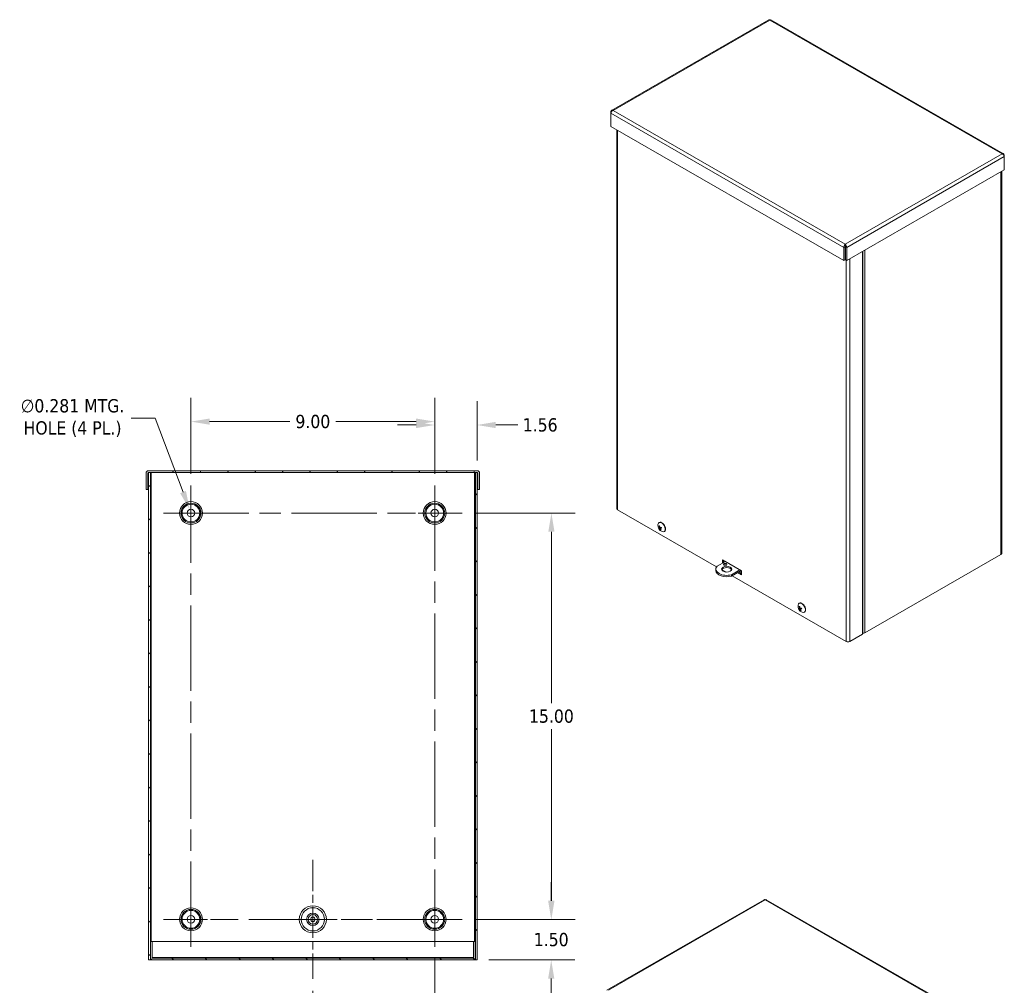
# Model space of a CAD drawing. Header units: inches. Extents: x 8 to 115, y 4 to 70.
# Tile 6 of 6: x 79 to 115, y 33 to 69. Entities that reach past the tile are written whole.
import ezdxf

# ---------------------------------------------------------------- set-up
doc = ezdxf.new("R2010")
doc.units = ezdxf.units.IN
doc.header["$LTSCALE"] = 7
doc.header["$MEASUREMENT"] = 0
doc.linetypes.add('CHAIN', pattern=[0.7087, 0.4724, -0.0591, 0.1181, -0.0591])
for name, color, linetype, lineweight in [('Center Mark (ANSI)', 7, 'Continuous', 5), ('Centerline (ANSI)', 7, 'Continuous', 5), ('Dimension (ANSI)', 7, 'Continuous', 5), ('Hatch (ANSI)', 7, 'Continuous', 5), ('Visible (ANSI)', 7, 'Continuous', 5), ('Visible Narrow (ANSI)', 7, 'Continuous', 5)]:
    doc.layers.add(name, color=color, linetype=linetype, lineweight=lineweight)
doc.styles.add('ROMANS', font='tahoma.ttf')
doc.dimstyles.new('Default (ANSI)', dxfattribs={"dimscale": 7, "dimtxt": 0.07, "dimasz": 0.098425, "dimexe": 0.125, "dimexo": 0.0625, "dimgap": 0.031496, "dimtad": 0, "dimtih": 1, "dimtoh": 1, "dimrnd": 1e-08, "dimzin": 0, "dimdsep": 46, "dimtxsty": 'ROMANS', "dimcen": 0.09, "dimdle": 0.393701, "dimclrd": 256, "dimclre": 256, "dimclrt": 256, "dimadec": 0, "dimazin": 0, "dimtfac": 1.428571, "dimtofl": 0, "dimtmove": 0, "dimatfit": 3, "dimfxl": 1, "dimtolj": 1, "dimtzin": 0, "dimlwd": -1, "dimlwe": -1, "dimarcsym": 0})

# ---------------------------------------------------------------- blocks, each defined once
blk = doc.blocks.new('*D5')
at = {"layer": 'Defpoints', "color": 0, "transparency": 16777216}
for p in [(95.342, 35.618), (98.627, 35.618), (95.889, 34.118)]:
    blk.add_point(p, dxfattribs=at)
at = {"layer": 'Dimension (ANSI)', "transparency": 16777216}
for p, q in [((98.627, 36.307), (98.627, 36.996)), ((95.78, 35.618), (99.502, 35.618)), ((96.326, 34.118), (99.502, 34.118)), ((98.627, 33.429), (98.627, 32.74))]:
    blk.add_line(p, q, dxfattribs=at)
for points in [[(98.512, 36.307), (98.742, 36.307), (98.627, 35.618)], [(98.512, 33.429), (98.742, 33.429), (98.627, 34.118)]]:
    blk.add_solid(points, dxfattribs=at)
at = {"layer": 'Dimension (ANSI)', "transparency": 16777216, "insert": (98.627, 34.868), "char_height": 0.49, "attachment_point": 5, "style": 'ROMANS'}
blk.add_mtext('\\A1;1.50', dxfattribs=at)
blk = doc.blocks.new('*D6')
at = {"layer": 'Defpoints', "color": 0, "transparency": 16777216}
for p in [(95.342, 50.618), (98.634, 50.618), (95.342, 35.618)]:
    blk.add_point(p, dxfattribs=at)
at = {"layer": 'Dimension (ANSI)', "transparency": 16777216}
for p, q in [((95.78, 50.618), (99.509, 50.618)), ((98.634, 49.929), (98.634, 43.594)), ((98.634, 36.307), (98.634, 42.643)), ((95.78, 35.618), (99.509, 35.618))]:
    blk.add_line(p, q, dxfattribs=at)
for points in [[(98.52, 49.929), (98.749, 49.929), (98.634, 50.618)], [(98.52, 36.307), (98.749, 36.307), (98.634, 35.618)]]:
    blk.add_solid(points, dxfattribs=at)
at = {"layer": 'Dimension (ANSI)', "transparency": 16777216, "insert": (98.634, 43.118), "char_height": 0.49, "attachment_point": 5, "style": 'ROMANS'}
blk.add_mtext('\\A1;15.00', dxfattribs=at)
blk = doc.blocks.new('*D7')
at = {"layer": 'Defpoints', "color": 0, "transparency": 16777216}
for p in [(94.327, 53.871), (95.889, 52.118), (94.327, 51.634)]:
    blk.add_point(p, dxfattribs=at)
at = {"layer": 'Dimension (ANSI)', "transparency": 16777216}
for p, q in [((94.327, 52.071), (94.327, 54.746)), ((95.889, 52.556), (95.889, 54.746)), ((93.638, 53.871), (92.949, 53.871)), ((96.578, 53.871), (97.393, 53.871))]:
    blk.add_line(p, q, dxfattribs=at)
for points in [[(93.638, 53.986), (93.638, 53.756), (94.327, 53.871)], [(96.578, 53.986), (96.578, 53.756), (95.889, 53.871)]]:
    blk.add_solid(points, dxfattribs=at)
at = {"layer": 'Dimension (ANSI)', "transparency": 16777216, "insert": (98.22, 53.871), "char_height": 0.49, "attachment_point": 5, "style": 'ROMANS'}
blk.add_mtext('\\A1;1.56', dxfattribs=at)
blk = doc.blocks.new('*D8')
at = {"layer": 'Defpoints', "color": 0, "transparency": 16777216}
for p in [(85.327, 53.996), (85.327, 51.634), (94.327, 51.634)]:
    blk.add_point(p, dxfattribs=at)
at = {"layer": 'Dimension (ANSI)', "transparency": 16777216}
for p, q in [((85.327, 52.071), (85.327, 54.871)), ((94.327, 52.071), (94.327, 54.871)), ((86.016, 53.996), (88.977, 53.996)), ((93.638, 53.996), (90.676, 53.996))]:
    blk.add_line(p, q, dxfattribs=at)
for points in [[(86.016, 54.111), (86.016, 53.881), (85.327, 53.996)], [(93.638, 54.111), (93.638, 53.881), (94.327, 53.996)]]:
    blk.add_solid(points, dxfattribs=at)
at = {"layer": 'Dimension (ANSI)', "transparency": 16777216, "insert": (89.827, 53.996), "char_height": 0.49, "attachment_point": 5, "style": 'ROMANS'}
blk.add_mtext('\\A1;9.00', dxfattribs=at)
blk = doc.blocks.new('*D16')
at = {"layer": 'Defpoints', "color": 0, "transparency": 16777216}
for p in [(85.277, 50.75), (85.376, 50.486)]:
    blk.add_point(p, dxfattribs=at)
at = {"layer": 'Dimension (ANSI)', "transparency": 16777216}
for p, q in [((83.123, 54.128), (84.003, 54.128)), ((84.003, 54.128), (85.034, 51.394)), ((85.327, 49.988), (85.327, 51.248)), ((84.697, 50.618), (85.957, 50.618))]:
    blk.add_line(p, q, dxfattribs=at)
blk.add_solid([(85.142, 51.435), (84.927, 51.354), (85.277, 50.75)], dxfattribs=at)
at = {"layer": 'Dimension (ANSI)', "transparency": 16777216, "insert": (80.955, 54.128), "char_height": 0.49, "attachment_point": 5, "style": 'ROMANS'}
blk.add_mtext('\\A1;∅0.281 MTG.\\PHOLE (4 PL.)', dxfattribs=at)
blk = doc.blocks.new('*D17')
at = {"layer": 'Defpoints', "color": 0, "transparency": 16777216}
for p in [(94.327, 34.602), (89.827, 33.42), (89.827, 32.24)]:
    blk.add_point(p, dxfattribs=at)
at = {"layer": 'Dimension (ANSI)', "transparency": 16777216}
for p, q in [((94.327, 34.165), (94.327, 31.365)), ((89.827, 32.983), (89.827, 31.365)), ((90.516, 32.24), (91.223, 32.24)), ((93.638, 32.24), (92.931, 32.24))]:
    blk.add_line(p, q, dxfattribs=at)
for points in [[(90.516, 32.355), (90.516, 32.125), (89.827, 32.24)], [(93.638, 32.355), (93.638, 32.125), (94.327, 32.24)]]:
    blk.add_solid(points, dxfattribs=at)
at = {"layer": 'Dimension (ANSI)', "transparency": 16777216, "insert": (92.077, 32.24), "char_height": 0.49, "attachment_point": 5, "style": 'ROMANS'}
blk.add_mtext('\\A1;4.50', dxfattribs=at)

msp = doc.modelspace()

# ---------------------------------------------------------------- hatches: boundary and pattern name
at = {"layer": 'Hatch (ANSI)'}
h = msp.add_hatch(dxfattribs=at)
h.set_pattern_fill('ANSI31', color=256, scale=7, angle=15, style=0)
edge = h.paths.add_edge_path()
edge.add_line((83.73299, 51.49254), (83.73299, 52.08679))
edge.add_ellipse((83.76424, 52.08679), major_axis=(-0.03125, 0), ratio=1, start_angle=270, end_angle=360, ccw=False)
edge.add_line((83.76424, 52.11804), (83.76474, 52.11804))
edge.add_line((83.76474, 52.11804), (83.82674, 52.11804))
edge.add_line((83.82674, 52.11804), (95.82674, 52.11804))
edge.add_line((95.82674, 52.11804), (95.88874, 52.11804))
edge.add_line((95.88874, 52.11804), (95.88924, 52.11804))
edge.add_ellipse((95.88924, 52.08679), major_axis=(0, 0.03125), ratio=1, start_angle=270, end_angle=360, ccw=False)
edge.add_line((95.92049, 52.08679), (95.92049, 51.49254))
edge.add_line((95.92049, 51.49254), (95.98249, 51.49254))
edge.add_line((95.98249, 51.49254), (95.98249, 52.08679))
edge.add_ellipse((95.88924, 52.08679), major_axis=(0.09325, 0), ratio=1, start_angle=0, end_angle=90)
edge.add_line((95.88924, 52.18004), (83.76424, 52.18004))
edge.add_ellipse((83.76424, 52.08679), major_axis=(0, 0.09325), ratio=1, start_angle=0, end_angle=90)
edge.add_line((83.67099, 52.08679), (83.67099, 51.49254))
edge.add_line((83.67099, 51.49254), (83.73299, 51.49254))
h = msp.add_hatch(dxfattribs=at)
h.set_pattern_fill('ANSI31', color=256, scale=7, style=0)
h.paths.add_polyline_path([(95.82674, 34.11804), (95.88874, 34.11804), (95.88874, 52.11804), (95.82674, 52.11804), (95.82674, 34.80554), (95.82674, 34.21129)])
h.paths.add_polyline_path([(83.82674, 52.11804), (83.76474, 52.11804), (83.76474, 34.11804), (83.82674, 34.11804), (83.82674, 34.21129), (83.82674, 34.80554)])
h = msp.add_hatch(dxfattribs=at)
h.set_pattern_fill('ANSI31', color=256, scale=7, angle=90, style=0)
edge = h.paths.add_edge_path()
edge.add_line((83.88874, 34.21129), (83.88874, 34.80554))
edge.add_line((83.88874, 34.80554), (83.82674, 34.80554))
edge.add_line((83.82674, 34.80554), (83.82674, 34.21129))
edge.add_ellipse((83.91999, 34.21129), major_axis=(-0.09325, 0), ratio=1, start_angle=0, end_angle=90)
edge.add_line((83.91999, 34.11804), (95.73349, 34.11804))
edge.add_ellipse((95.73349, 34.21129), major_axis=(0, -0.09325), ratio=1, start_angle=0, end_angle=90)
edge.add_line((95.82674, 34.21129), (95.82674, 34.80554))
edge.add_line((95.82674, 34.80554), (95.76474, 34.80554))
edge.add_line((95.76474, 34.80554), (95.76474, 34.21129))
edge.add_ellipse((95.73349, 34.21129), major_axis=(0.03125, 0), ratio=1, start_angle=270, end_angle=360, ccw=False)
edge.add_line((95.73349, 34.18004), (83.91999, 34.18004))
edge.add_ellipse((83.91999, 34.21129), major_axis=(0, -0.03125), ratio=1, start_angle=270, end_angle=360, ccw=False)

# ---------------------------------------------------------------- linework, layer by layer
at = {"layer": 'Center Mark (ANSI)', "linetype": 'CHAIN', "ltscale": 0.161102}
for p, q in [((84.31111, 50.61804), (86.34236, 50.61804)), ((95.34236, 50.61804), (93.31111, 50.61804)), ((94.32674, 34.60242), (94.32674, 36.63367)), ((84.31111, 35.61804), (86.34236, 35.61804))]:
    msp.add_line(p, q, dxfattribs=at)
at = {"layer": 'Center Mark (ANSI)', "linetype": 'CHAIN', "ltscale": 0.34877}
for p, q in [((89.82674, 37.81604), (89.82674, 33.42004)), ((92.02474, 35.61804), (87.62874, 35.61804))]:
    msp.add_line(p, q, dxfattribs=at)
at = {"layer": 'Centerline (ANSI)', "linetype": 'CHAIN', "ltscale": 0.952448}
for p, q in [((85.32674, 34.60242), (85.32674, 51.63367)), ((94.32674, 51.63367), (94.32674, 34.60242)), ((84.31111, 50.61804), (95.34236, 50.61804)), ((95.34236, 35.61804), (84.31111, 35.61804))]:
    msp.add_line(p, q, dxfattribs=at)
at = {"layer": 'Visible (ANSI)'}
for p, q in [((106.66214, 68.83076), (100.85775, 65.48823)), ((115.32888, 63.8853), (106.74096, 68.83076)), ((100.84957, 65.43068), (100.83119, 65.44127)), ((100.83119, 65.44127), (100.83119, 65.38178)), ((100.83119, 64.89595), (100.83119, 65.38178)), ((109.43343, 59.94225), (100.83119, 64.89595)), ((101.05089, 64.76943), (101.05089, 50.77889)), ((115.33706, 63.82775), (115.35544, 63.83834)), ((115.35544, 63.77885), (115.35544, 63.83834)), ((115.35544, 63.77885), (115.35544, 63.29302)), ((115.35544, 63.29302), (109.53673, 59.94225)), ((115.25834, 63.2371), (115.25834, 49.13122)), ((109.47727, 60.45332), (109.43343, 60.42808)), ((109.43343, 60.42808), (109.43343, 59.94225)), ((109.47727, 60.45332), (109.47727, 59.9675)), ((109.48508, 60.49982), (109.48508, 60.55051)), ((109.49289, 60.45332), (109.49289, 59.9675)), ((109.49289, 60.45332), (109.53673, 60.42808)), ((109.53673, 59.94225), (109.53673, 60.42808)), ((110.11555, 60.27557), (110.11555, 46.14745)), ((109.47727, 59.9675), (109.43343, 59.94225)), ((109.49289, 59.9675), (109.53673, 59.94225)), ((83.67099, 52.08679), (83.67099, 51.49254)), ((83.73299, 51.49254), (83.73299, 52.08679)), ((83.74403, 52.08679), (83.74403, 51.49254)), ((95.88924, 52.18004), (83.76424, 52.18004)), ((83.76424, 52.11804), (95.88924, 52.11804)), ((83.82674, 52.11804), (83.76474, 52.11804)), ((83.76474, 52.11804), (83.76474, 34.11804)), ((83.82674, 34.11804), (83.82674, 52.11804)), ((95.88874, 52.11804), (95.82674, 52.11804)), ((95.82674, 52.11804), (95.82674, 34.11804)), ((95.88874, 34.11804), (95.88874, 52.11804)), ((95.90944, 52.08679), (95.90944, 51.49254)), ((95.92049, 52.08679), (95.92049, 51.49254)), ((95.98249, 51.49254), (95.98249, 52.08679)), ((83.67099, 51.49254), (83.73299, 51.49254)), ((83.74403, 51.49254), (83.76474, 51.49254)), ((95.88874, 51.49254), (95.90944, 51.49254)), ((95.92049, 51.49254), (95.98249, 51.49254)), ((101.0782, 50.74092), (104.73513, 48.63504)), ((102.60746, 50.26642), (102.61757, 50.27224)), ((102.61899, 50.07465), (102.64322, 50.08826)), ((102.66662, 50.05579), (102.69829, 50.07448)), ((102.79909, 49.93366), (102.8092, 49.93948)), ((115.23103, 49.09325), (110.20334, 46.198)), ((105.05968, 48.83136), (104.74877, 48.65232)), ((104.94519, 48.89729), (105.65229, 48.4901)), ((104.94519, 48.76543), (104.94519, 48.89729)), ((104.98903, 48.87205), (104.98903, 48.79068)), ((105.04427, 48.82249), (105.04427, 48.84023)), ((104.70579, 48.54845), (104.70579, 48.49776)), ((104.92474, 48.52584), (105.06942, 48.44253)), ((105.03874, 48.69013), (105.0153, 48.70363)), ((105.28617, 48.34286), (105.59708, 48.52189)), ((105.28617, 48.29217), (105.64109, 48.49655)), ((105.65229, 48.33681), (105.50799, 48.41991)), ((105.55183, 48.44515), (105.65229, 48.3873)), ((105.65229, 48.40002), (105.56288, 48.45151)), ((105.60672, 48.47676), (105.65229, 48.45052)), ((105.65229, 48.4901), (105.65229, 48.33681)), ((105.28617, 48.34286), (105.28617, 48.29217)), ((105.30835, 48.30494), (109.51929, 45.88002)), ((107.77818, 47.28881), (107.78829, 47.29462)), ((107.7897, 47.09703), (107.81394, 47.11064)), ((107.83734, 47.07817), (107.86901, 47.09686)), ((107.96981, 46.95604), (107.97991, 46.96186)), ((110.1374, 46.18227), (110.11555, 46.18227)), ((110.11555, 46.14745), (109.65116, 45.88002)), ((106.48989, 36.34404), (100.6855, 33.00151)), ((115.15663, 31.39858), (106.56871, 36.34404)), ((83.88874, 34.80554), (83.82674, 34.80554)), ((83.82674, 34.80554), (83.82674, 34.21129)), ((83.88874, 34.21129), (83.88874, 34.80554)), ((83.89978, 34.21129), (83.89978, 34.80554)), ((95.75369, 34.80554), (83.89978, 34.80554)), ((95.75369, 34.21129), (95.75369, 34.80554)), ((95.82674, 34.80554), (95.76474, 34.80554)), ((95.76474, 34.80554), (95.76474, 34.21129)), ((95.82674, 34.21129), (95.82674, 34.80554)), ((95.73349, 34.18004), (83.91999, 34.18004)), ((83.76474, 34.11804), (83.82674, 34.11804)), ((83.82674, 34.11804), (83.85799, 34.11804)), ((83.91999, 34.11804), (83.85799, 34.11804)), ((83.91999, 34.11804), (95.73349, 34.11804)), ((95.79549, 34.11804), (95.73349, 34.11804)), ((95.82674, 34.11804), (95.79549, 34.11804)), ((95.82674, 34.11804), (95.88874, 34.11804))]:
    msp.add_line(p, q, dxfattribs=at)
for centre, radius in [((85.32674, 50.61804), 0.14062), ((94.32674, 50.61804), 0.14062), ((89.82674, 35.61804), 0.5), ((85.32674, 35.61804), 0.14062), ((89.82674, 35.61804), 0.0855), ((94.32674, 35.61804), 0.14062)]:
    msp.add_circle(centre, radius, dxfattribs=at)
for centre, radius, start, end in [((83.76424, 52.08679), 0.09325, 90, 180), ((83.76424, 52.08679), 0.03125, 90, 180), ((95.88924, 52.08679), 0.09325, 0, 90), ((95.88924, 52.08679), 0.03125, 0, 90), ((102.82086, 50.16775), 0.254, 173.29035, 246.581634), ((107.99158, 47.19014), 0.254, 173.29035, 246.581634), ((83.91999, 34.21129), 0.09325, 180, 270), ((83.91999, 34.21129), 0.03125, 180, 270), ((95.73349, 34.21129), 0.09325, 270, 0), ((95.73349, 34.21129), 0.03125, 270, 0)]:
    msp.add_arc(centre, radius, start, end, dxfattribs=at)
for centre, major_axis, ratio, start_param, end_param in [((101.14414, 50.77889), (-0.09325, 0), 0.5758617, 0, 0.78539816), ((102.70328, 50.10004), (-0.09581, 0.16638), 0.57809312, 2.48096633, 6.94381163), ((102.71338, 50.10586), (-0.09581, 0.16638), 0.57809312, 3.14159265, 6.28318531), ((102.81857, 50.17439), (-0.24002, -0.08281), 0.24379157, 0.31533302, 0.48153988), ((102.82378, 50.16123), (-0.23176, -0.10369), 0.15677821, 0.29757061, 0.46377747), ((102.81667, 50.16689), (0.05102, -0.24872), 0.80675206, 4.64605826, 4.81226512), ((102.82546, 50.16786), (-0.0056, 0.25384), 0.77202547, 1.6470394, 1.81324625), ((102.68154, 50.08752), (-0.02724, 0.04731), 0.57809312, 1.34539236, 1.54858144), ((102.81635, 50.1677), (0.00282, -0.25388), 0.78211497, 5.28302299, 5.44922984), ((102.81803, 50.17433), (-0.23322, -0.10036), 0.14668871, 0.78561323, 0.95182009), ((102.82514, 50.16867), (-0.05287, 0.24833), 0.79666256, 1.98438982, 2.15059668), ((102.82324, 50.16117), (0.23879, 0.08627), 0.25388107, 3.93919701, 4.10540387), ((115.16509, 49.13122), (0.09325, 0), 0.5758617, 5.49778714, 6.28318531), ((105.10579, 48.54845), (-0.4, 0), 0.5758617, 5.81534757, 8.32181937), ((105.10579, 48.49776), (-0.4, 0), 0.5758617, 0, 2.03863406), ((105.10579, 48.49776), (0.1875, 0), 0.5758617, 0.23693325, 2.9046594), ((105.05223, 48.67459), (-0.0625, 0), 0.5758617, 3.92284332, 5.50193464), ((107.874, 47.12242), (-0.09581, 0.16638), 0.57809312, 2.48096633, 6.94381163), ((107.8841, 47.12824), (-0.09581, 0.16638), 0.57809312, 3.14159265, 6.28318531), ((107.98929, 47.19677), (-0.24002, -0.08281), 0.24379157, 0.31533302, 0.48153988), ((107.9945, 47.18361), (-0.23176, -0.10369), 0.15677821, 0.29757061, 0.46377747), ((107.98739, 47.18928), (0.05102, -0.24872), 0.80675206, 4.64605826, 4.81226512), ((107.99618, 47.19024), (-0.0056, 0.25384), 0.77202547, 1.6470394, 1.81324625), ((107.85226, 47.10991), (-0.02724, 0.04731), 0.57809312, 1.34539236, 1.54858144), ((107.98707, 47.19009), (0.00282, -0.25388), 0.78211497, 5.28302299, 5.44922984), ((107.98875, 47.19671), (-0.23322, -0.10036), 0.14668871, 0.78561323, 0.95182009), ((107.99586, 47.19105), (-0.05287, 0.24833), 0.79666256, 1.98438982, 2.15059668), ((107.99396, 47.18355), (0.23879, 0.08627), 0.25388107, 3.93919701, 4.10540387), ((110.1374, 46.23597), (-0.09325, 0), 0.5758617, 1.57079633, 2.35619449), ((109.58522, 45.91799), (-0.09325, 0), 0.5758617, 0.78539816, 2.35619449)]:
    msp.add_ellipse(centre, major_axis=major_axis, ratio=ratio, start_param=start_param, end_param=end_param, dxfattribs=at)
for centre, major_axis in [((105.05223, 48.72527), (-0.0625, 0)), ((105.10579, 48.54845), (-0.1875, 0))]:
    msp.add_ellipse(centre, major_axis=major_axis, ratio=0.5758617, dxfattribs=at)
for points, knots in [([(106.6623, 68.83054), (106.66652, 68.83308), (106.67162, 68.8341), (106.67736, 68.83331), (106.68481, 68.83229), (106.69318, 68.82845), (106.70155, 68.82208)], [0.787331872, 0.787331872, 0.787331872, 0.787331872, 1.128705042, 1.128705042, 1.128705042, 1.570796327, 1.570796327, 1.570796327, 1.570796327]), ([(100.91141, 65.48776), (100.88318, 65.50007), (100.85558, 65.49433), (100.84155, 65.47255), (100.83605, 65.46402), (100.83253, 65.45327), (100.83119, 65.44127)], [0, 0, 0, 0, 1.12870504, 1.12870504, 1.12870504, 1.57079633, 1.57079633, 1.57079633, 1.57079633]), ([(100.83119, 65.38178), (100.83461, 65.40849), (100.85333, 65.44328), (100.87918, 65.4665), (100.8893, 65.47559), (100.90035, 65.48293), (100.91141, 65.48776)], [0, 0, 0, 0, 1.12870504, 1.12870504, 1.12870504, 1.57079633, 1.57079633, 1.57079633, 1.57079633]), ([(115.35544, 63.83834), (115.35202, 63.86899), (115.3333, 63.8901), (115.30745, 63.89143), (115.29733, 63.89195), (115.28628, 63.88966), (115.27522, 63.88483)], [0, 0, 0, 0, 1.12870504, 1.12870504, 1.12870504, 1.57079633, 1.57079633, 1.57079633, 1.57079633]), ([(115.27522, 63.88483), (115.30345, 63.87252), (115.33105, 63.84287), (115.34509, 63.8128), (115.35058, 63.80103), (115.3541, 63.78931), (115.35544, 63.77885)], [0, 0, 0, 0, 1.12870504, 1.12870504, 1.12870504, 1.57079633, 1.57079633, 1.57079633, 1.57079633]), ([(109.48508, 60.55051), (109.46369, 60.53425), (109.44294, 60.50067), (109.43574, 60.46666), (109.43293, 60.45334), (109.43209, 60.44008), (109.43343, 60.42808)], [0, 0, 0, 0, 1.12870504, 1.12870504, 1.12870504, 1.57079633, 1.57079633, 1.57079633, 1.57079633]), ([(109.48508, 60.49982), (109.47865, 60.49094), (109.47301, 60.47178), (109.47656, 60.45606), (109.47677, 60.45513), (109.477, 60.45422), (109.47727, 60.45332)], [0, 0, 0, 0, 1.48347479, 1.48347479, 1.48347479, 1.57079633, 1.57079633, 1.57079633, 1.57079633]), ([(109.53673, 60.42808), (109.54015, 60.45873), (109.52827, 60.49747), (109.50927, 60.52462), (109.50183, 60.53526), (109.49346, 60.54414), (109.48508, 60.55051)], [0, 0, 0, 0, 1.12870504, 1.12870504, 1.12870504, 1.57079633, 1.57079633, 1.57079633, 1.57079633]), ([(109.48508, 60.49982), (109.49151, 60.49094), (109.49715, 60.47178), (109.4936, 60.45606), (109.49339, 60.45513), (109.49316, 60.45422), (109.49289, 60.45332)], [0, 0, 0, 0, 1.48347479, 1.48347479, 1.48347479, 1.57079633, 1.57079633, 1.57079633, 1.57079633]), ([(83.76424, 52.11804), (83.75788, 52.11804), (83.75152, 52.10491), (83.74516, 52.08952), (83.74478, 52.08861), (83.74441, 52.0877), (83.74403, 52.08679)], [0, 0, 0, 0, 1.48347479, 1.48347479, 1.48347479, 1.57079633, 1.57079633, 1.57079633, 1.57079633]), ([(95.88924, 52.11804), (95.89559, 52.11804), (95.90195, 52.10491), (95.90831, 52.08952), (95.90869, 52.08861), (95.90906, 52.0877), (95.90944, 52.08679)], [0, 0, 0, 0, 1.48347479, 1.48347479, 1.48347479, 1.57079633, 1.57079633, 1.57079633, 1.57079633]), ([(102.61317, 50.05352), (102.61262, 50.05326), (102.61201, 50.05298), (102.61082, 50.05249), (102.61006, 50.0522), (102.60889, 50.05181), (102.60828, 50.05164), (102.60751, 50.05147), (102.60718, 50.05144), (102.60697, 50.05145)], [0.05024115, 0.05024115, 0.05024115, 0.05024115, 0.054685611, 0.054685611, 0.0601702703, 0.0601702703, 0.0656752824, 0.0656752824, 0.0702331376, 0.0702331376, 0.0702331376, 0.0702331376]), ([(102.61797, 50.13706), (102.61747, 50.13708), (102.61692, 50.13722), (102.6159, 50.13768), (102.61527, 50.13814), (102.61435, 50.13912), (102.61389, 50.13982), (102.61337, 50.14102), (102.61317, 50.14169), (102.61308, 50.14231)], [0.05024115, 0.05024115, 0.05024115, 0.05024115, 0.054685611, 0.054685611, 0.0601702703, 0.0601702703, 0.0656752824, 0.0656752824, 0.0702331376, 0.0702331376, 0.0702331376, 0.0702331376]), ([(102.62211, 50.10114), (102.62303, 50.09795), (102.62371, 50.0945), (102.62425, 50.08803), (102.62411, 50.08502), (102.62316, 50.08017), (102.6223, 50.07801), (102.61992, 50.075), (102.6184, 50.07413), (102.61631, 50.07385), (102.61576, 50.07384), (102.6152, 50.0739)], [0, 0, 0, 0, 0.025311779, 0.025311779, 0.050623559, 0.050623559, 0.075855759, 0.075855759, 0.101087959, 0.101087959, 0.10923577, 0.10923577, 0.10923577, 0.10923577]), ([(102.62377, 50.05224), (102.62532, 50.05242), (102.6273, 50.05207), (102.63169, 50.05016), (102.6341, 50.04862), (102.63864, 50.04491), (102.64107, 50.04251), (102.64556, 50.03717), (102.64762, 50.03423), (102.64978, 50.03056), (102.65029, 50.02964), (102.65077, 50.02871)], [0, 0, 0, 0, 0.02529377, 0.02529377, 0.050587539, 0.050587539, 0.075837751, 0.075837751, 0.101087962, 0.101087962, 0.109235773, 0.109235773, 0.109235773, 0.109235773]), ([(102.66357, 50.07919), (102.66127, 50.07858), (102.65862, 50.07855), (102.6533, 50.07992), (102.65062, 50.08131), (102.64595, 50.08495), (102.64366, 50.08743), (102.63987, 50.09316), (102.63837, 50.09642), (102.63708, 50.1006), (102.6368, 50.10165), (102.63657, 50.10272)], [0, 0, 0, 0, 0.025311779, 0.025311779, 0.050623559, 0.050623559, 0.075855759, 0.075855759, 0.101087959, 0.101087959, 0.10923577, 0.10923577, 0.10923577, 0.10923577]), ([(102.66523, 50.03029), (102.66356, 50.03305), (102.66221, 50.03612), (102.66074, 50.04205), (102.66062, 50.0449), (102.66144, 50.04969), (102.66244, 50.05192), (102.66551, 50.05533), (102.66758, 50.05652), (102.67055, 50.0573), (102.67133, 50.05744), (102.67214, 50.05753)], [0, 0, 0, 0, 0.025311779, 0.025311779, 0.050623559, 0.050623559, 0.075855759, 0.075855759, 0.101087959, 0.101087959, 0.10923577, 0.10923577, 0.10923577, 0.10923577]), ([(102.66641, 50.07739), (102.66942, 50.07846), (102.67272, 50.07899), (102.67768, 50.07885), (102.67982, 50.07853), (102.68382, 50.07716), (102.68568, 50.0761), (102.68859, 50.07355), (102.68987, 50.07193), (102.69086, 50.07009)], [0.3044910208, 0.3044910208, 0.3044910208, 0.3044910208, 0.3297151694, 0.3297151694, 0.3462592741, 0.3462592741, 0.3628033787, 0.3628033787, 0.3787059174, 0.3787059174, 0.3787059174, 0.3787059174]), ([(102.67119, 49.99548), (102.67085, 49.99594), (102.67055, 49.99652), (102.67013, 49.99773), (102.66997, 49.99857), (102.66994, 50.00002), (102.67004, 50.00087), (102.6704, 50.00208), (102.67066, 50.00267), (102.67096, 50.00315)], [0.0173374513, 0.0173374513, 0.0173374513, 0.0173374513, 0.0218953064, 0.0218953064, 0.0274003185, 0.0274003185, 0.0328849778, 0.0328849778, 0.0373294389, 0.0373294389, 0.0373294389, 0.0373294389]), ([(102.69237, 50.08752), (102.69317, 50.08598), (102.69394, 50.08444), (102.69547, 50.0812), (102.69623, 50.07951), (102.69766, 50.07611), (102.69834, 50.0744), (102.6996, 50.07099), (102.70019, 50.06928), (102.70128, 50.06588), (102.70177, 50.06418), (102.70223, 50.06249)], [2.963783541, 2.963783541, 2.963783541, 2.963783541, 3.031558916, 3.031558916, 3.105021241, 3.105021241, 3.178483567, 3.178483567, 3.251945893, 3.251945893, 3.325408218, 3.325408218, 3.325408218, 3.325408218]), ([(102.70503, 50.06217), (102.70451, 50.06208), (102.704, 50.06202), (102.70317, 50.06201), (102.70275, 50.06207), (102.70237, 50.06225), (102.70227, 50.06236), (102.70223, 50.06249)], [0.0173374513, 0.0173374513, 0.0173374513, 0.0173374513, 0.0218953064, 0.0218953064, 0.0274003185, 0.0274003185, 0.0311276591, 0.0311276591, 0.0311276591, 0.0311276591]), ([(107.78389, 47.0759), (107.78334, 47.07564), (107.78272, 47.07536), (107.78154, 47.07487), (107.78078, 47.07458), (107.77961, 47.07419), (107.779, 47.07402), (107.77822, 47.07386), (107.7779, 47.07382), (107.77769, 47.07383)], [0.05024115, 0.05024115, 0.05024115, 0.05024115, 0.054685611, 0.054685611, 0.0601702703, 0.0601702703, 0.0656752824, 0.0656752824, 0.0702331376, 0.0702331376, 0.0702331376, 0.0702331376]), ([(107.78869, 47.15944), (107.78819, 47.15947), (107.78764, 47.15961), (107.78662, 47.16007), (107.78599, 47.16052), (107.78507, 47.1615), (107.78461, 47.1622), (107.78409, 47.1634), (107.78389, 47.16407), (107.7838, 47.16469)], [0.05024115, 0.05024115, 0.05024115, 0.05024115, 0.054685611, 0.054685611, 0.0601702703, 0.0601702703, 0.0656752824, 0.0656752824, 0.0702331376, 0.0702331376, 0.0702331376, 0.0702331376]), ([(107.79283, 47.12352), (107.79375, 47.12033), (107.79443, 47.11688), (107.79497, 47.11041), (107.79483, 47.1074), (107.79388, 47.10255), (107.79302, 47.10039), (107.79064, 47.09738), (107.78912, 47.09652), (107.78702, 47.09623), (107.78648, 47.09622), (107.78592, 47.09628)], [0, 0, 0, 0, 0.025311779, 0.025311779, 0.050623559, 0.050623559, 0.075855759, 0.075855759, 0.101087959, 0.101087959, 0.10923577, 0.10923577, 0.10923577, 0.10923577]), ([(107.79449, 47.07462), (107.79604, 47.0748), (107.79802, 47.07445), (107.80241, 47.07255), (107.80482, 47.071), (107.80936, 47.06729), (107.81179, 47.06489), (107.81628, 47.05955), (107.81834, 47.05661), (107.8205, 47.05294), (107.82101, 47.05202), (107.82149, 47.05109)], [0, 0, 0, 0, 0.02529377, 0.02529377, 0.050587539, 0.050587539, 0.075837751, 0.075837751, 0.101087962, 0.101087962, 0.109235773, 0.109235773, 0.109235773, 0.109235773]), ([(107.83428, 47.10157), (107.83199, 47.10096), (107.82934, 47.10093), (107.82401, 47.1023), (107.82134, 47.10369), (107.81667, 47.10733), (107.81438, 47.10981), (107.81058, 47.11554), (107.80908, 47.1188), (107.80779, 47.12298), (107.80752, 47.12403), (107.80729, 47.1251)], [0, 0, 0, 0, 0.025311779, 0.025311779, 0.050623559, 0.050623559, 0.075855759, 0.075855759, 0.101087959, 0.101087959, 0.10923577, 0.10923577, 0.10923577, 0.10923577]), ([(107.83595, 47.05267), (107.83428, 47.05543), (107.83293, 47.0585), (107.83146, 47.06443), (107.83134, 47.06729), (107.83216, 47.07207), (107.83316, 47.0743), (107.83623, 47.07772), (107.8383, 47.0789), (107.84127, 47.07968), (107.84205, 47.07983), (107.84286, 47.07991)], [0, 0, 0, 0, 0.025311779, 0.025311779, 0.050623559, 0.050623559, 0.075855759, 0.075855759, 0.101087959, 0.101087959, 0.10923577, 0.10923577, 0.10923577, 0.10923577]), ([(107.83712, 47.09977), (107.84014, 47.10084), (107.84344, 47.10137), (107.8484, 47.10124), (107.85054, 47.10091), (107.85454, 47.09954), (107.85639, 47.09848), (107.85931, 47.09594), (107.86059, 47.09431), (107.86158, 47.09247)], [0.3044910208, 0.3044910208, 0.3044910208, 0.3044910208, 0.3297151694, 0.3297151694, 0.3462592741, 0.3462592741, 0.3628033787, 0.3628033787, 0.3787059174, 0.3787059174, 0.3787059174, 0.3787059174]), ([(107.84191, 47.01786), (107.84157, 47.01832), (107.84127, 47.0189), (107.84085, 47.02011), (107.84069, 47.02096), (107.84065, 47.0224), (107.84076, 47.02325), (107.84112, 47.02447), (107.84138, 47.02506), (107.84168, 47.02553)], [0.0173374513, 0.0173374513, 0.0173374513, 0.0173374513, 0.0218953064, 0.0218953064, 0.0274003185, 0.0274003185, 0.0328849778, 0.0328849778, 0.0373294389, 0.0373294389, 0.0373294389, 0.0373294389]), ([(107.86309, 47.1099), (107.86389, 47.10837), (107.86466, 47.10682), (107.86619, 47.10358), (107.86695, 47.10189), (107.86838, 47.09849), (107.86906, 47.09678), (107.87032, 47.09337), (107.87091, 47.09166), (107.87199, 47.08826), (107.87249, 47.08656), (107.87295, 47.08487)], [2.963783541, 2.963783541, 2.963783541, 2.963783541, 3.031558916, 3.031558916, 3.105021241, 3.105021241, 3.178483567, 3.178483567, 3.251945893, 3.251945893, 3.325408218, 3.325408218, 3.325408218, 3.325408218]), ([(107.87574, 47.08455), (107.87523, 47.08446), (107.87472, 47.08441), (107.87389, 47.08439), (107.87347, 47.08445), (107.87309, 47.08463), (107.87299, 47.08475), (107.87295, 47.08487)], [0.0173374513, 0.0173374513, 0.0173374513, 0.0173374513, 0.0218953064, 0.0218953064, 0.0274003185, 0.0274003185, 0.0311276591, 0.0311276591, 0.0311276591, 0.0311276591]), ([(106.49005, 36.34382), (106.49427, 36.34636), (106.49937, 36.34738), (106.50511, 36.34659), (106.51256, 36.34557), (106.52093, 36.34173), (106.5293, 36.33536)], [0.787331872, 0.787331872, 0.787331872, 0.787331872, 1.128705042, 1.128705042, 1.128705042, 1.570796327, 1.570796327, 1.570796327, 1.570796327]), ([(83.91999, 34.18004), (83.91363, 34.18004), (83.90727, 34.19317), (83.90091, 34.20856), (83.90053, 34.20947), (83.90016, 34.21038), (83.89978, 34.21129)], [0, 0, 0, 0, 1.48347479, 1.48347479, 1.48347479, 1.57079633, 1.57079633, 1.57079633, 1.57079633]), ([(95.73349, 34.18004), (95.73984, 34.18004), (95.7462, 34.19317), (95.75256, 34.20856), (95.75294, 34.20947), (95.75331, 34.21038), (95.75369, 34.21129)], [0, 0, 0, 0, 1.48347479, 1.48347479, 1.48347479, 1.57079633, 1.57079633, 1.57079633, 1.57079633])]:
    msp.add_open_spline(points, degree=3, knots=knots, dxfattribs=at)
for points in [[(106.70155, 68.82208), (106.7164, 68.83336), (106.73094, 68.83595), (106.74085, 68.8305)], [(83.74775, 52.11333), (83.74651, 52.10473), (83.74527, 52.09576), (83.74403, 52.08679)], [(95.90944, 52.08679), (95.9082, 52.09576), (95.90696, 52.10468), (95.90572, 52.11323)], [(106.5293, 36.33536), (106.54415, 36.34664), (106.55869, 36.34923), (106.5686, 36.34378)], [(83.89978, 34.21129), (83.90102, 34.20232), (83.90226, 34.1934), (83.9035, 34.18485)], [(95.74997, 34.18475), (95.75121, 34.19335), (95.75245, 34.20232), (95.75369, 34.21129)]]:
    msp.add_open_spline(points, degree=3, dxfattribs=at)
for points, weights in [([(102.61317, 50.05352), (102.63658, 50.06471), (102.65359, 50.07283)], [1.00236054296, 1.01386799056, 1]), ([(102.61797, 50.13706), (102.62494, 50.13671), (102.63122, 50.13639)], [1.00236054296, 1.00607850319, 1.00714756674]), ([(102.65359, 50.07283), (102.66089, 50.07543), (102.66641, 50.07739)], [1, 1.1355693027, 1.26415938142]), ([(102.67694, 50.01254), (102.67407, 50.00802), (102.67096, 50.00315)], [1.0063993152, 1.00509783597, 1.00236054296]), ([(107.78389, 47.0759), (107.8073, 47.08709), (107.82431, 47.09521)], [1.00236054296, 1.01386799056, 1]), ([(107.78869, 47.15944), (107.79565, 47.15909), (107.80194, 47.15877)], [1.00236054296, 1.00607850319, 1.00714756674]), ([(107.82431, 47.09521), (107.83161, 47.09781), (107.83712, 47.09977)], [1, 1.1355693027, 1.26415938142]), ([(107.84766, 47.03492), (107.84479, 47.03041), (107.84168, 47.02553)], [1.0063993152, 1.00509783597, 1.00236054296])]:
    msp.add_rational_spline(points, weights, degree=2, dxfattribs=at)
at = {"layer": 'Visible Narrow (ANSI)'}
for p, q in [((106.70155, 68.82208), (100.91141, 65.48776)), ((115.27522, 63.88483), (106.70155, 68.82208)), ((100.91141, 65.48776), (109.48508, 60.55051)), ((109.43343, 60.42808), (100.83119, 65.38178)), ((101.0782, 64.7537), (101.0782, 50.74092)), ((109.48508, 60.55051), (115.27522, 63.88483)), ((115.35544, 63.77885), (109.53673, 60.42808)), ((115.23103, 49.09325), (115.23103, 63.22138)), ((109.65116, 60.00814), (109.65116, 45.88002)), ((110.1374, 46.18227), (110.1374, 60.28815)), ((110.20334, 60.32612), (110.20334, 46.198)), ((109.51929, 45.88002), (109.51929, 59.9523)), ((83.76474, 52.08679), (83.74403, 52.08679)), ((83.85799, 52.11804), (83.85799, 34.80554)), ((95.79549, 34.80554), (95.79549, 52.11804)), ((95.90944, 52.08679), (95.88874, 52.08679)), ((102.62211, 50.10114), (102.63535, 50.10873)), ((102.62377, 50.05224), (102.66641, 50.07739)), ((102.65077, 50.02871), (102.66263, 50.03549)), ((102.67214, 50.05753), (102.69877, 50.07323)), ((107.79283, 47.12352), (107.80606, 47.13111)), ((107.79449, 47.07462), (107.83712, 47.09977)), ((107.82149, 47.05109), (107.83335, 47.05787)), ((107.84286, 47.07991), (107.86949, 47.09561)), ((106.5293, 36.33536), (100.73916, 33.00104)), ((115.10297, 31.39811), (106.5293, 36.33536)), ((83.89978, 34.21129), (95.75369, 34.21129)), ((83.85799, 34.14164), (83.85799, 34.11804)), ((95.79549, 34.11804), (95.79549, 34.14164))]:
    msp.add_line(p, q, dxfattribs=at)
for centre, radius in [((85.32674, 50.61804), 0.42188), ((85.32674, 50.61804), 0.36732), ((85.32674, 50.61804), 0.32806), ((85.32674, 50.61804), 0.32719), ((94.32674, 50.61804), 0.42188), ((94.32674, 50.61804), 0.36732), ((94.32674, 50.61804), 0.32806), ((94.32674, 50.61804), 0.32719), ((85.32674, 35.61804), 0.42188), ((89.82674, 35.61804), 0.42819), ((94.32674, 35.61804), 0.42188), ((85.32674, 35.61804), 0.36732), ((85.32674, 35.61804), 0.32806), ((85.32674, 35.61804), 0.32719), ((89.82674, 35.61804), 0.23119), ((89.82674, 35.61804), 0.17389), ((94.32674, 35.61804), 0.36732), ((94.32674, 35.61804), 0.32806), ((94.32674, 35.61804), 0.32719)]:
    msp.add_circle(centre, radius, dxfattribs=at)
for centre, major_axis, start_param, end_param in [((102.65084, 50.06984), (0.04085, -0.07094), 4.28816281, 4.63965883), ((102.65289, 50.07103), (-0.03733, 0.06482), 1.18252723, 1.50856934), ((102.65084, 50.06984), (-0.04085, 0.07094), 5.85895914, 6.21045516), ((102.65289, 50.07103), (-0.03733, 0.06482), 5.92800951, 6.22095833), ((102.65289, 50.07103), (0.03733, -0.06482), 5.84845597, 6.1201408), ((102.65084, 50.06984), (0.04085, -0.07094), 5.85895914, 6.21045516), ((102.65084, 50.06984), (-0.04085, 0.07094), 4.28816281, 4.63965883), ((107.82156, 47.09222), (0.04085, -0.07094), 4.28816281, 4.63965883), ((107.82361, 47.09341), (-0.03733, 0.06482), 1.18252723, 1.50856934), ((107.82156, 47.09222), (-0.04085, 0.07094), 5.85895914, 6.21045516), ((107.82361, 47.09341), (-0.03733, 0.06482), 5.92800951, 6.22095833), ((107.82361, 47.09341), (0.03733, -0.06482), 5.84845597, 6.1201408), ((107.82156, 47.09222), (0.04085, -0.07094), 5.85895914, 6.21045516), ((107.82156, 47.09222), (-0.04085, 0.07094), 4.28816281, 4.63965883)]:
    msp.add_ellipse(centre, major_axis=major_axis, ratio=0.57809312, start_param=start_param, end_param=end_param, dxfattribs=at)

# ---------------------------------------------------------------- dimensions: what is measured, and where the dimension line sits
at = {"layer": 'Dimension (ANSI)'}
dim = msp.add_diameter_dim_2p(p1=(85.37634, 50.48646), p2=(85.27713, 50.74962), text='<> MTG.\\PHOLE (4 PL.)', dimstyle='Default (ANSI)', override={"dimdec": 3, "dimlfac": 1, "dimtp": 0, "dimtm": 0, "dimtdec": 2}, dxfattribs=at)
dim.commit()
dim.dimension.update_dxf_attribs({"geometry": '*D16', "text_midpoint": (80.95542, 54.1284), "dimtype": 163})
for base, p1, p2, picture, middle in [((85.32674, 53.99587), (94.32674, 51.63367), (85.32674, 51.63367), '*D8', (89.82674, 53.99587)), ((94.32674, 53.87087), (95.88874, 52.11804), (94.32674, 51.63367), '*D7', (98.21953, 53.87087)), ((89.82674, 32.24021), (94.32674, 34.60242), (89.82674, 33.42004), '*D17', (92.07674, 32.24021))]:
    dim = msp.add_linear_dim(base=base, p1=p1, p2=p2, dimstyle='Default (ANSI)', override={"dimtih": 0, "dimtoh": 0, "dimdec": 2, "dimtp": 0, "dimtm": 0, "dimtdec": 2, "dimatfit": 1}, dxfattribs=at)
    dim.commit()
    dim.dimension.update_dxf_attribs({"geometry": picture, "text_midpoint": middle, "dimtype": 160})
for base, p1, p2, picture, middle in [((98.63441, 50.61804), (95.34236, 35.61804), (95.34236, 50.61804), '*D6', (98.63441, 43.11804)), ((98.6271, 35.61804), (95.88874, 34.11804), (95.34236, 35.61804), '*D5', (98.6271, 34.86804))]:
    dim = msp.add_linear_dim(base=base, p1=p1, p2=p2, angle=90, dimstyle='Default (ANSI)', override={"dimdec": 2, "dimtp": 0, "dimtm": 0, "dimtdec": 2, "dimatfit": 1}, dxfattribs=at)
    dim.commit()
    dim.dimension.update_dxf_attribs({"geometry": picture, "text_midpoint": middle, "dimtype": 160})

doc.saveas('drawing.dxf')
